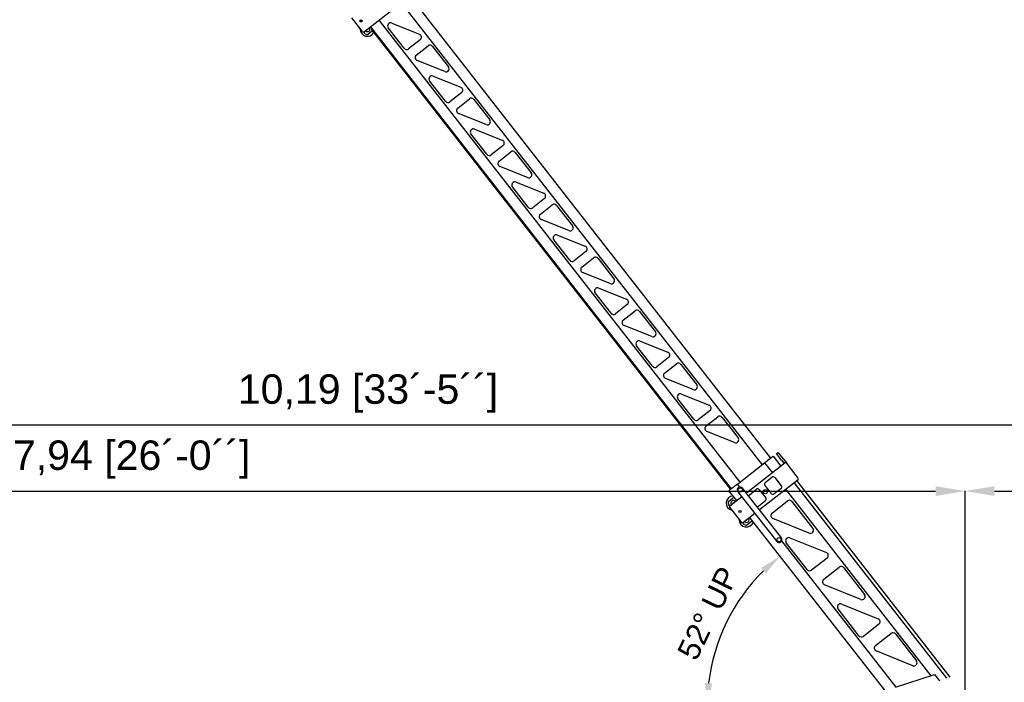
# Model space of a CAD drawing. Header units: millimetres. Extents: x -57594 to -45714, y -4242 to 13786.
# Tile 18 of 23: x -53034 to -48347, y 7661 to 10814. Entities that reach past the tile are written whole.
import ezdxf

# ---------------------------------------------------------------- set-up
doc = ezdxf.new("R2010")
doc.units = ezdxf.units.MM
doc.header["$LTSCALE"] = 50
doc.layers.add('AM_5', color=3, linetype='Continuous', lineweight=25)
doc.styles.add('Aktuální-ISO', font='arial.ttf')
doc.styles.get("Standard").update_dxf_attribs({"font": 'txt.shx'})
doc.dimstyles.new('AM_ISO$0', dxfattribs={"dimtxt": 3.5, "dimasz": 3.5, "dimexe": 1, "dimexo": 1, "dimgap": 1.5, "dimtad": 1, "dimdsep": 46, "dimtxsty": 'Standard', "dimcen": 0, "dimclrd": 256, "dimclre": 256, "dimclrt": 2, "dimadec": 0, "dimazin": 2, "dimtp": 0.1, "dimtm": 0.1, "dimtfac": 0.71, "dimtdec": 3, "dimtmove": 0, "dimatfit": 3, "dimfxl": 1, "dimlwd": -1, "dimlwe": -1, "dimarcsym": 1})
doc.dimstyles.new('AM_ISO$2', dxfattribs={"dimtxt": 3.5, "dimasz": 3.5, "dimexe": 1, "dimexo": 1, "dimgap": 1.5, "dimtad": 1, "dimdsep": 46, "dimtxsty": 'Standard', "dimcen": 0, "dimclrd": 256, "dimclre": 256, "dimclrt": 2, "dimadec": 0, "dimazin": 2, "dimtp": 0.1, "dimtm": 0.1, "dimtfac": 0.71, "dimtdec": 3, "dimtmove": 0, "dimatfit": 3, "dimfxl": 1, "dimlwd": -1, "dimlwe": -1, "dimarcsym": 1})

# ---------------------------------------------------------------- blocks, each defined once
blk = doc.blocks.new('*D226')
at = {"layer": 'AM_5', "linetype": 'ByBlock', "transparency": 16777216}
blk.add_arc((-48860.2, 7551.7), 900.5, 134.6847, 173.3153, dxfattribs=at)
at = {"layer": 'AM_5', "transparency": 16777216}
for points in [[(-49505, 8205), (-49481.9, 8178.8), (-49414.6, 8261.3)], [(-49737.1, 7655.5), (-49772, 7657.5), (-49760.7, 7551.7)]]:
    blk.add_solid(points, dxfattribs=at)
at = {"layer": 'Defpoints', "color": 0, "transparency": 16777216}
for p in [(-49559.3, 8446.5), (-49600.8, 8063.9), (-49924, 7551.7), (-48887.6, 7586.7), (-48702.4, 7551.7)]:
    blk.add_point(p, dxfattribs=at)
at = {"layer": 'AM_5', "color": 2, "transparency": 16777216, "insert": (-49758.2, 7989.6), "char_height": 105, "attachment_point": 5, "rotation": 64, "style": 'Aktuální-ISO'}
blk.add_mtext('52° UP', dxfattribs=at)
blk = doc.blocks.new('*D229')
at = {"layer": 'AM_5', "linetype": 'ByBlock', "transparency": 16777216}
for p, q in [((-56468.3, 6713.4), (-56468.3, 8571.9)), ((-56328.3, 8570.9), (-48674, 8570.9)), ((-48534, 7484.6), (-48534, 8571.9))]:
    blk.add_line(p, q, dxfattribs=at)
at = {"layer": 'AM_5', "transparency": 16777216}
for points in [[(-56328.3, 8594.2), (-56328.3, 8547.5), (-56468.3, 8570.9)], [(-48674, 8594.2), (-48674, 8547.5), (-48534, 8570.9)]]:
    blk.add_solid(points, dxfattribs=at)
at = {"layer": 'Defpoints', "color": 0, "transparency": 16777216}
for p in [(-48534, 8570.9), (-48534, 7483.6), (-56468.3, 6712.4)]:
    blk.add_point(p, dxfattribs=at)
at = {"layer": 'AM_5', "color": 2, "transparency": 16777216, "insert": (-52501.2, 8720.6), "char_height": 140, "attachment_point": 5, "style": 'Aktuální-ISO'}
blk.add_mtext('7,94 [26´-0´´]', dxfattribs=at)
blk = doc.blocks.new('*D230')
at = {"layer": 'AM_5', "linetype": 'ByBlock', "transparency": 16777216}
for p, q in [((-56468.3, 6713.4), (-56468.3, 8886.5)), ((-56328.3, 8885.5), (-46424, 8885.5)), ((-46284, 7552.7), (-46284, 8886.5))]:
    blk.add_line(p, q, dxfattribs=at)
at = {"layer": 'AM_5', "transparency": 16777216}
for points in [[(-56328.3, 8908.8), (-56328.3, 8862.2), (-56468.3, 8885.5)], [(-46424, 8908.8), (-46424, 8862.2), (-46284, 8885.5)]]:
    blk.add_solid(points, dxfattribs=at)
at = {"layer": 'Defpoints', "color": 0, "transparency": 16777216}
for p in [(-46284, 8885.5), (-46284, 7551.7), (-56468.3, 6712.4)]:
    blk.add_point(p, dxfattribs=at)
at = {"layer": 'AM_5', "color": 2, "transparency": 16777216, "insert": (-51376.2, 9035.2), "char_height": 140, "attachment_point": 5, "style": 'Aktuální-ISO'}
blk.add_mtext('10,19 [33´-5´´]', dxfattribs=at)
blk = doc.blocks.new('*D231')
at = {"layer": 'AM_5', "linetype": 'ByBlock', "transparency": 16777216}
for p, q in [((-48534, 7484.6), (-48534, 8571.9)), ((-48394, 8570.9), (-46424, 8570.9)), ((-46284, 7511.6), (-46284, 8571.9))]:
    blk.add_line(p, q, dxfattribs=at)
at = {"layer": 'AM_5', "transparency": 16777216}
for points in [[(-48394, 8594.2), (-48394, 8547.5), (-48534, 8570.9)], [(-46424, 8594.2), (-46424, 8547.5), (-46284, 8570.9)]]:
    blk.add_solid(points, dxfattribs=at)
at = {"layer": 'Defpoints', "color": 0, "transparency": 16777216}
for p in [(-46284, 8570.9), (-46284, 7510.6), (-48534, 7483.6)]:
    blk.add_point(p, dxfattribs=at)
at = {"layer": 'AM_5', "color": 2, "transparency": 16777216, "insert": (-47409, 8720.6), "char_height": 140, "attachment_point": 5, "style": 'Aktuální-ISO'}
blk.add_mtext('2,25 [7´-5´´]', dxfattribs=at)

msp = doc.modelspace()

# ---------------------------------------------------------------- linework, layer by layer
at = {"color": 253}
for p, q in [((-51275.669, 11052.141), (-49459.468, 8727.509)), ((-51391.975, 10758.23), (-51212.309, 10898.601)), ((-51217.825, 10894.291), (-49500.129, 8695.741)), ((-51455.265, 10822.994), (-51406.012, 10759.953)), ((-49645.596, 8582.09), (-51363.292, 10780.64)), ((-49604.935, 8613.858), (-51322.63, 10812.408)), ((-51262.45, 10797.9), (-51130.749, 10744.685)), ((-51418.718, 10776.216), (-51413.402, 10769.212)), ((-51388.766, 10747.279), (-51395.869, 10756.369)), ((-51356.605, 10759.715), (-51374.729, 10745.555)), ((-51361.542, 10769.317), (-51357.135, 10772.76)), ((-51361.542, 10769.317), (-49650.003, 8578.647)), ((-51204.153, 10677.819), (-51279.889, 10774.757)), ((-51127.133, 10718.957), (-51183.098, 10675.233)), ((-51146.125, 10645.745), (-51090.16, 10689.469)), ((-51069.105, 10686.884), (-50993.369, 10589.945)), ((-51010.808, 10566.803), (-51142.509, 10620.017)), ((-51065.438, 10545.736), (-50933.737, 10492.522)), ((-51085.258, 10533.762), (-51085.821, 10534.482)), ((-51007.141, 10425.655), (-51082.878, 10522.594)), ((-50930.121, 10466.794), (-50986.086, 10423.07)), ((-50949.113, 10393.581), (-50893.149, 10437.306)), ((-50872.094, 10434.72), (-50796.357, 10337.782)), ((-50813.796, 10314.639), (-50945.498, 10367.854)), ((-50810.129, 10173.492), (-50885.866, 10270.43)), ((-50868.426, 10293.573), (-50736.725, 10240.358)), ((-50733.11, 10214.631), (-50789.074, 10170.906)), ((-50752.101, 10141.418), (-50696.137, 10185.142)), ((-50675.082, 10182.557), (-50599.345, 10085.618)), ((-50616.785, 10062.476), (-50748.486, 10115.69)), ((-50671.415, 10041.409), (-50539.714, 9988.195)), ((-50613.118, 9921.328), (-50688.854, 10018.267)), ((-50536.098, 9962.467), (-50592.063, 9918.743)), ((-50555.09, 9889.254), (-50499.125, 9932.979)), ((-50478.07, 9930.393), (-50402.334, 9833.455)), ((-50419.773, 9810.312), (-50551.474, 9863.527)), ((-50416.106, 9669.165), (-50491.843, 9766.103)), ((-50474.403, 9789.246), (-50342.702, 9736.032)), ((-50339.086, 9710.304), (-50395.051, 9666.58)), ((-50358.078, 9637.091), (-50302.114, 9680.815)), ((-50281.059, 9678.23), (-50205.322, 9581.292)), ((-50222.761, 9558.149), (-50354.463, 9611.363)), ((-50277.391, 9537.082), (-50145.69, 9483.868)), ((-50219.094, 9417.001), (-50294.831, 9513.94)), ((-50142.075, 9458.14), (-50198.039, 9414.416)), ((-50161.066, 9384.928), (-50105.102, 9428.652)), ((-50084.047, 9426.067), (-50008.31, 9329.128)), ((-50025.75, 9305.986), (-50157.451, 9359.2)), ((-50080.38, 9284.919), (-49948.679, 9231.705)), ((-50022.083, 9164.838), (-50097.819, 9261.776)), ((-49945.063, 9205.977), (-50001.028, 9162.253)), ((-49964.055, 9132.764), (-49908.09, 9176.488)), ((-49887.035, 9173.903), (-49811.299, 9076.965)), ((-49828.738, 9053.822), (-49960.439, 9107.036)), ((-49825.071, 8912.674), (-49900.808, 9009.613)), ((-49883.368, 9032.755), (-49751.667, 8979.541)), ((-49748.051, 8953.813), (-49804.016, 8910.089)), ((-49767.043, 8880.601), (-49711.079, 8924.325)), ((-49690.023, 8921.74), (-49614.287, 8824.801)), ((-49631.726, 8801.659), (-49763.428, 8854.873)), ((-49467.073, 8721.567), (-49474.318, 8715.907)), ((-49466.665, 8721.886), (-49467.073, 8721.567)), ((-49450.406, 8734.589), (-49466.665, 8721.886)), ((-49450.406, 8734.589), (-49447.254, 8737.052)), ((-49447.254, 8737.052), (-49410.314, 8689.771)), ((-49431.966, 8748.996), (-49427.238, 8752.69)), ((-49407.853, 8718.132), (-49431.966, 8748.996)), ((-49421.624, 8752), (-49384.684, 8704.72)), ((-49407.853, 8718.132), (-49395.027, 8701.715)), ((-49617.149, 8604.315), (-49487.915, 8705.284)), ((-49390.299, 8705.409), (-49574.693, 8561.344)), ((-49487.915, 8705.284), (-49487.521, 8705.592)), ((-49487.915, 8705.284), (-49450.975, 8658.003)), ((-49474.726, 8715.588), (-49487.521, 8705.592)), ((-49474.726, 8715.588), (-49474.318, 8715.907)), ((-49328.043, 8632.223), (-49384.684, 8704.72)), ((-49513.127, 8482.543), (-49328.732, 8626.608)), ((-49485.081, 8612.322), (-49453.561, 8636.948)), ((-49439.524, 8635.224), (-49408.741, 8595.824)), ((-49638.399, 8587.713), (-49654.658, 8575.01)), ((-49637.991, 8588.032), (-49638.399, 8587.713)), ((-49630.745, 8593.692), (-49637.991, 8588.032)), ((-49630.745, 8593.692), (-49630.338, 8594.011)), ((-49617.543, 8604.007), (-49630.338, 8594.011)), ((-49617.543, 8604.007), (-49617.149, 8604.315)), ((-49606.144, 8590.229), (-49617.149, 8604.315)), ((-49408.464, 8348.581), (-49593.163, 8584.985)), ((-49559.154, 8554.449), (-49527.634, 8579.076)), ((-49513.597, 8577.352), (-49482.814, 8537.952)), ((-49456.021, 8558.884), (-49486.805, 8598.285)), ((-49410.464, 8581.787), (-49441.985, 8557.161)), ((-49389.409, 8579.202), (-48696.532, 7692.36)), ((-49348.748, 8610.97), (-48621.697, 7680.388)), ((-49336.14, 8620.821), (-48605.777, 7685.999)), ((-49658.457, 8523.185), (-49640.333, 8537.345)), ((-49657.81, 8572.547), (-49654.658, 8575.01)), ((-49620.871, 8525.266), (-49657.81, 8572.547)), ((-49596.757, 8544.106), (-49654.282, 8499.162)), ((-49615.227, 8567.746), (-49430.529, 8331.343)), ((-49653.1, 8500.086), (-49660.18, 8509.148)), ((-49654.972, 8493.548), (-49598.331, 8421.051)), ((-49484.537, 8523.915), (-49516.058, 8499.289)), ((-49452.81, 8466.217), (-49379.114, 8523.794)), ((-49358.059, 8521.209), (-49258.315, 8393.543)), ((-49592.716, 8420.361), (-49535.191, 8465.305)), ((-48887.559, 7586.671), (-49559.304, 8446.465)), ((-49275.756, 8370.4), (-49449.196, 8440.489)), ((-49584.454, 8412.223), (-49591.534, 8421.285)), ((-49552.293, 8424.659), (-49570.417, 8410.499)), ((-49367.562, 8348.191), (-49194.122, 8278.102)), ((-48862.515, 7638.428), (-49406.516, 8334.718)), ((-49285.258, 8197.382), (-49385.002, 8325.048)), ((-49190.507, 8252.374), (-49264.203, 8194.797)), ((-49206.546, 8151.012), (-49132.85, 8208.59)), ((-49111.795, 8206.005), (-49012.051, 8078.338)), ((-49029.491, 8055.196), (-49202.931, 8125.285)), ((-49121.298, 8032.986), (-48947.858, 7962.897)), ((-49038.994, 7882.178), (-49138.738, 8009.844)), ((-48944.243, 7937.17), (-49017.939, 7879.592)), ((-48960.281, 7835.808), (-48886.585, 7893.386)), ((-48865.53, 7890.8), (-48765.786, 7763.134)), ((-48783.226, 7739.992), (-48956.666, 7810.081)), ((-48864.54, 7637.771), (-48679.327, 7697.95)), ((-48679.327, 7697.95), (-48656.124, 7668.252))]:
    msp.add_line(p, q, dxfattribs=at)
for centre, radius in [((-51409.362, 10808.097), 5), ((-49604.195, 8576.365), 10), ((-49484.809, 8568.118), 10.25), ((-49605.375, 8473.922), 5), ((-49419.497, 8339.962), 10)]:
    msp.add_circle(centre, radius, dxfattribs=at)
for centre, radius, start, end in [((-51409.687, 10808.978), 4.188, 143.51991, 76.969336), ((-51268.069, 10783.992), 15, 67.998682, 218), ((-51378.904, 10769.577), 34.5, 180.270832, 331.074302), ((-51398.132, 10766.11), 10, 218, 308), ((-51380.886, 10753.435), 10, 218, 308), ((-51378.904, 10769.577), 12.5, 222.104222, 33.895778), ((-51378.904, 10769.577), 12.5, 222.104222, 33.895778), ((-51378.904, 10769.577), 2.458, 239.339619, 16.660381), ((-51378.904, 10769.577), 2.387, 240.016041, 15.983959), ((-51362.762, 10767.595), 10, 308, 319.662107), ((-51136.368, 10730.778), 15, 308, 67.998682), ((-51080.925, 10677.649), 15, 38, 128), ((-51192.333, 10687.053), 15, 218, 308), ((-51136.89, 10633.925), 15, 128, 247.998682), ((-51071.057, 10531.828), 15, 67.998682, 218), ((-51005.189, 10580.71), 15, 247.998682, 38), ((-50939.356, 10478.614), 15, 308, 67.998682), ((-50995.321, 10434.89), 15, 218, 308), ((-50883.914, 10425.485), 15, 38, 128), ((-50939.878, 10381.761), 15, 128, 247.998682), ((-50808.177, 10328.547), 15, 247.998682, 38), ((-50874.046, 10279.665), 15, 67.998682, 218), ((-50742.345, 10226.451), 15, 308, 67.998682), ((-50798.309, 10182.727), 15, 218, 308), ((-50686.902, 10173.322), 15, 38, 128), ((-50742.866, 10129.598), 15, 128, 247.998682), ((-50611.165, 10076.384), 15, 247.998682, 38), ((-50677.034, 10027.502), 15, 67.998682, 218), ((-50545.333, 9974.287), 15, 308, 67.998682), ((-50489.89, 9921.159), 15, 38, 128), ((-50601.298, 9930.563), 15, 218, 308), ((-50545.855, 9877.434), 15, 128, 247.998682), ((-50414.154, 9824.22), 15, 247.998682, 38), ((-50480.022, 9775.338), 15, 67.998682, 218), ((-50348.321, 9722.124), 15, 308, 67.998682), ((-50404.286, 9678.4), 15, 218, 308), ((-50292.879, 9668.995), 15, 38, 128), ((-50348.843, 9625.271), 15, 128, 247.998682), ((-50217.142, 9572.057), 15, 247.998682, 38), ((-50283.011, 9523.175), 15, 67.998682, 218), ((-50151.31, 9469.96), 15, 308, 67.998682), ((-50095.867, 9416.832), 15, 38, 128), ((-50207.274, 9426.236), 15, 218, 308), ((-50151.831, 9373.107), 15, 128, 247.998682), ((-50020.13, 9319.893), 15, 247.998682, 38), ((-50085.999, 9271.011), 15, 67.998682, 218), ((-49954.298, 9217.797), 15, 308, 67.998682), ((-50010.262, 9174.073), 15, 218, 308), ((-49898.855, 9164.668), 15, 38, 128), ((-49954.82, 9120.944), 15, 128, 247.998682), ((-49823.119, 9067.73), 15, 247.998682, 38), ((-49888.987, 9018.848), 15, 67.998682, 218), ((-49757.286, 8965.634), 15, 308, 67.998682), ((-49813.251, 8921.909), 15, 218, 308), ((-49701.844, 8912.505), 15, 38, 128), ((-49757.808, 8868.781), 15, 128, 247.998682), ((-49626.107, 8815.566), 15, 247.998682, 38), ((-49605.278, 8802.712), 9.5, 145.14065, 151.501112), ((-49424.776, 8749.538), 4, 38, 128), ((-49387.836, 8702.257), 4, 38, 128), ((-49447.404, 8629.068), 10, 38, 128), ((-49331.195, 8629.76), 4, 308, 38), ((-49604.195, 8576.365), 14, 38, 218), ((-49521.477, 8571.196), 10, 38, 128), ((-49478.924, 8604.441), 10, 128, 218), ((-49416.621, 8589.667), 10, 308, 38), ((-49636.158, 8513.323), 34.5, 93.783687, 256.49995), ((-49634.176, 8529.465), 10, 75.814488, 128), ((-49552.997, 8546.569), 10, 128, 181.130102), ((-49490.694, 8531.795), 10, 308, 38), ((-49448.141, 8565.041), 10, 218, 308), ((-49652.3, 8515.305), 10, 128, 218), ((-49651.82, 8496.01), 4, 128, 218), ((-49636.158, 8513.323), 12.5, 38, 218), ((-49636.158, 8513.323), 12.5, 38, 218), ((-49636.158, 8513.323), 2.458, 38, 218), ((-49522.214, 8507.169), 10, 254.869898, 308), ((-49369.88, 8511.974), 15, 38, 128), ((-49574.592, 8434.522), 12.5, 218, 38), ((-49574.592, 8434.522), 12.5, 218, 38), ((-49443.575, 8454.397), 15, 128, 247.995829), ((-49574.592, 8434.522), 34.5, 179.50005, 342.216313), ((-49595.179, 8423.513), 4, 218, 308), ((-49576.574, 8418.379), 10, 218, 308), ((-49574.592, 8434.522), 2.458, 217.999999, 38), ((-49574.592, 8434.522), 2.387, 218, 38), ((-49558.45, 8432.54), 10, 308, 0.185511), ((-49270.136, 8384.308), 15, 247.995829, 38), ((-49419.497, 8339.962), 14, 218, 38), ((-49373.182, 8334.283), 15, 67.995829, 218), ((-49199.742, 8264.194), 15, 308, 67.995829), ((-49123.615, 8196.77), 15, 38, 128), ((-49273.438, 8206.617), 15, 218, 308), ((-49197.311, 8139.192), 15, 128, 247.995829), ((-49023.871, 8069.103), 15, 247.995829, 38), ((-49126.918, 8019.079), 15, 67.995829, 218), ((-48953.478, 7948.99), 15, 308, 67.995829), ((-49027.174, 7891.412), 15, 218, 308), ((-48877.35, 7881.565), 15, 38, 128), ((-48951.046, 7823.988), 15, 128, 247.995829), ((-48777.606, 7753.899), 15, 247.995829, 38)]:
    msp.add_arc(centre, radius, start, end, dxfattribs=at)
msp.add_open_spline([(-51085.924, 10533.825), (-51085.848, 10533.819), (-51085.767, 10533.813), (-51085.606, 10533.798), (-51085.527, 10533.79), (-51085.406, 10533.778), (-51085.353, 10533.772), (-51085.297, 10533.766), (-51085.283, 10533.764), (-51085.263, 10533.762), (-51085.258, 10533.762), (-51085.258, 10533.762)], degree=3, knots=[-0.0881645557, -0.0881645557, -0.0881645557, -0.0881645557, -0.0656453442, -0.0656453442, -0.0411670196, -0.0411670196, -0.0205835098, -0.0205835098, -0.0102917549, -0.0102917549, 0, 0, 0, 0], dxfattribs=at)

# ---------------------------------------------------------------- dimensions: what is measured, and where the dimension line sits
at = {"layer": 'AM_5'}
for base, p1, p2, text, picture, middle in [((-46284.034, 8885.497), (-56468.309, 6712.391), (-46284.034, 7551.659), '10,19 [33´-5´´]', '*D230', (-51376.171, 9035.217)), ((-48534.034, 8570.858), (-56468.309, 6712.391), (-48534.034, 7483.559), '7,94 [26´-0´´]', '*D229', (-52501.171, 8720.578)), ((-46284.034, 8570.858), (-48534.034, 7483.559), (-46284.034, 7510.559), '2,25 [7´-5´´]', '*D231', (-47409.034, 8720.578))]:
    dim = msp.add_linear_dim(base=base, p1=p1, p2=p2, text=text, dimstyle='AM_ISO$0', override={"dimtxt": 140, "dimasz": 140, "dimgap": 60, "dimtxsty": 'Aktuální-ISO'}, dxfattribs=at)
    dim.commit()
    dim.dimension.update_dxf_attribs({"geometry": picture, "text_midpoint": middle})
dim = msp.add_angular_dim_2l(base=(-49600.833, 8063.857), line1=((-48887.559, 7586.671), (-49559.304, 8446.465)), line2=((-49924.034, 7551.659), (-48702.374, 7551.659)), text='<> UP', dimstyle='AM_ISO$2', override={"dimtxt": 105, "dimasz": 105, "dimgap": 45, "dimtxsty": 'Aktuální-ISO'}, dxfattribs=at)
dim.commit()
dim.dimension.update_dxf_attribs({"geometry": '*D226', "text_midpoint": (-49758.188, 7989.635)})

doc.saveas('drawing.dxf')
